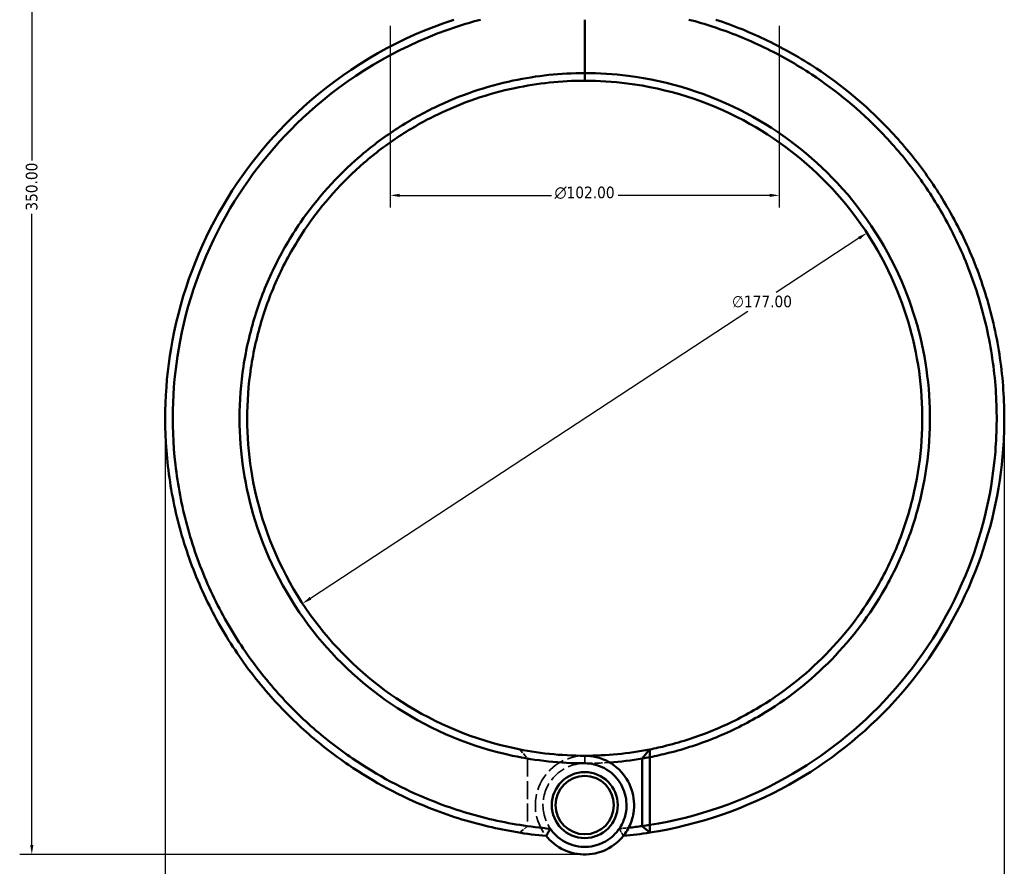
# Model space of a CAD drawing. Header units: millimetres. Extents: x 0 to 893, y 0 to 988.
# Tile 3 of 20: x 266 to 525, y 209 to 431. Entities that reach past the tile are written whole.
import ezdxf

# ---------------------------------------------------------------- set-up
doc = ezdxf.new("R2010")
doc.units = ezdxf.units.MM
doc.linetypes.add('DASHED', pattern=[0.2067, 0.1654, -0.0413])
for name, color, linetype, lineweight in [('Dimension (ANSI)', 7, 'Continuous', 25), ('Hidden (ANSI)', 7, 'DASHED', 35), ('Hidden Narrow (ANSI)', 7, 'DASHED', 25), ('Visible (ANSI)', 7, 'Continuous', 50), ('Visible Narrow (ANSI)', 7, 'Continuous', 35)]:
    doc.layers.add(name, color=color, linetype=linetype, lineweight=lineweight)
doc.styles.add('Note Text (ANSI)', font='tahoma.ttf')
doc.dimstyles.new('Default - mm (ANSI)', dxfattribs={"dimtxt": 3.048, "dimasz": 2.5, "dimexe": 3.175, "dimexo": 1.6002, "dimgap": 0.8, "dimtad": 0, "dimtoh": 1, "dimrnd": 1e-08, "dimzin": 4, "dimdsep": 46, "dimtxsty": 'Note Text (ANSI)', "dimcen": 0.09, "dimdle": 10, "dimclrd": 256, "dimclre": 256, "dimclrt": 256, "dimadec": 1, "dimazin": 1, "dimtfac": 1, "dimtofl": 0, "dimtmove": 0, "dimatfit": 3, "dimfxl": 1, "dimtolj": 1, "dimtzin": 4, "dimlwd": -1, "dimlwe": -1, "dimarcsym": 0})

# ---------------------------------------------------------------- blocks, each defined once
blk = doc.blocks.new('*D6')
at = {"layer": 'Defpoints', "color": 0, "transparency": 16777216}
for p in [(488.56, 375.06), (340.61, 277.9)]:
    blk.add_point(p, dxfattribs=at)
at = {"layer": 'Dimension (ANSI)', "transparency": 16777216}
for p, q in [((486.47, 373.69), (464.75, 359.42)), ((342.7, 279.27), (457.31, 354.54))]:
    blk.add_line(p, q, dxfattribs=at)
for points in [[(486.24, 374.04), (486.69, 373.34), (488.56, 375.06)], [(342.47, 279.62), (342.92, 278.92), (340.61, 277.9)]]:
    blk.add_solid(points, dxfattribs=at)
at = {"layer": 'Dimension (ANSI)', "transparency": 16777216, "insert": (453.19, 358.62), "char_height": 3.048, "attachment_point": 1, "style": 'Note Text (ANSI)'}
blk.add_mtext('\\A1;∅177.00', dxfattribs=at)
blk = doc.blocks.new('*D7')
at = {"layer": 'Defpoints', "color": 0, "transparency": 16777216}
for p in [(304.58, 326.48), (524.58, 327.54), (524.58, 189.59)]:
    blk.add_point(p, dxfattribs=at)
at = {"layer": 'Dimension (ANSI)', "transparency": 16777216}
for p, q in [((524.58, 325.94), (524.58, 186.42)), ((304.58, 324.88), (304.58, 186.42)), ((307.08, 189.59), (407.62, 189.59)), ((522.08, 189.59), (421.54, 189.59))]:
    blk.add_line(p, q, dxfattribs=at)
for points in [[(307.08, 190.01), (307.08, 189.18), (304.58, 189.59)], [(522.08, 190.01), (522.08, 189.18), (524.58, 189.59)]]:
    blk.add_solid(points, dxfattribs=at)
at = {"layer": 'Dimension (ANSI)', "transparency": 16777216, "insert": (408.42, 191.18), "char_height": 3.048, "attachment_point": 1, "style": 'Note Text (ANSI)'}
blk.add_mtext('\\A1;219.99', dxfattribs=at)
blk = doc.blocks.new('*D8')
at = {"layer": 'Defpoints', "color": 0, "transparency": 16777216}
for p in [(269.61, 562.08), (399.28, 562.08), (414.91, 212.08)]:
    blk.add_point(p, dxfattribs=at)
at = {"layer": 'Dimension (ANSI)', "transparency": 16777216}
for p, q in [((397.68, 562.08), (266.44, 562.08)), ((269.61, 559.58), (269.61, 394.06)), ((269.61, 214.58), (269.61, 380.11)), ((413.31, 212.08), (266.44, 212.08))]:
    blk.add_line(p, q, dxfattribs=at)
for points in [[(269.19, 559.58), (270.03, 559.58), (269.61, 562.08)], [(269.19, 214.58), (270.03, 214.58), (269.61, 212.08)]]:
    blk.add_solid(points, dxfattribs=at)
at = {"layer": 'Dimension (ANSI)', "transparency": 16777216, "insert": (268.02, 380.91), "char_height": 3.048, "attachment_point": 1, "rotation": 90, "style": 'Note Text (ANSI)'}
blk.add_mtext('\\A1;350.00', dxfattribs=at)
blk = doc.blocks.new('*D11')
at = {"layer": 'Defpoints', "color": 0, "transparency": 16777216}
for p in [(363.58, 430.98), (465.58, 430.98), (363.58, 384.91)]:
    blk.add_point(p, dxfattribs=at)
at = {"layer": 'Dimension (ANSI)', "transparency": 16777216}
for p, q in [((363.58, 429.38), (363.58, 381.74)), ((465.58, 429.38), (465.58, 381.74)), ((366.08, 384.91), (405.86, 384.91)), ((463.08, 384.91), (423.3, 384.91))]:
    blk.add_line(p, q, dxfattribs=at)
for points in [[(366.08, 385.33), (366.08, 384.5), (363.58, 384.91)], [(463.08, 385.33), (463.08, 384.5), (465.58, 384.91)]]:
    blk.add_solid(points, dxfattribs=at)
at = {"layer": 'Dimension (ANSI)', "transparency": 16777216, "insert": (406.66, 387.21), "char_height": 3.048, "attachment_point": 1, "style": 'Note Text (ANSI)'}
blk.add_mtext('\\A1;{\\fAIGDT|b0|i0;\\H3.0480;\\ln}\\fTahoma|b0|i0;\\H3.0480;102.00', dxfattribs=at)

msp = doc.modelspace()

# ---------------------------------------------------------------- linework, layer by layer
at = {"layer": 'Hidden (ANSI)', "ltscale": 6.955698}
msp.add_line((397.564, 239.631), (399.531, 237.269), dxfattribs=at)
at = {"layer": 'Hidden (ANSI)', "ltscale": 28.554113}
msp.add_line((399.531, 237.24), (399.531, 219.534), dxfattribs=at)
at = {"layer": 'Hidden (ANSI)', "ltscale": 6.246969}
msp.add_line((399.531, 219.514), (397.552, 217.806), dxfattribs=at)
at = {"layer": 'Hidden (ANSI)', "ltscale": 28.129631}
msp.add_arc((414.581, 225.03), 12.95, 90, 218.62559, dxfattribs=at)
at = {"layer": 'Hidden (ANSI)', "ltscale": 24.38356}
msp.add_arc((414.581, 326.48), 90.5, 260.42733, 270, dxfattribs=at)
at = {"layer": 'Hidden (ANSI)', "ltscale": 27.240925}
for start, end in [(90, 325.70068), (214.29932, 90)]:
    msp.add_arc((414.581, 225.03), 10.95, start, end, dxfattribs=at)
at = {"layer": 'Hidden (ANSI)', "ltscale": 12.440241}
msp.add_arc((414.581, 326.48), 90.5, 270, 274.13505, dxfattribs=at)
at = {"layer": 'Hidden (ANSI)', "ltscale": 11.509372}
msp.add_arc((414.581, 326.48), 108, 261.98966, 265.1954, dxfattribs=at)
at = {"layer": 'Hidden (ANSI)', "ltscale": 4.714792}
msp.add_arc((414.581, 326.48), 108, 274.8046, 276.11784, dxfattribs=at)
at = {"layer": 'Hidden (ANSI)', "ltscale": 0.077192}
msp.add_rational_spline([(399.531, 237.24), (399.531, 237.255), (399.531, 237.269)], [1.07909612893, 1.07909219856, 1.0790882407], degree=2, dxfattribs=at)
at = {"layer": 'Hidden (ANSI)', "ltscale": 0.05175}
msp.add_rational_spline([(399.531, 219.514), (399.531, 219.524), (399.531, 219.534)], [1.08739744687, 1.08741944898, 1.08744144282], degree=2, dxfattribs=at)
at = {"layer": 'Hidden (ANSI)', "ltscale": 5.652906}
for points in [[(404.464, 216.946), (404.808, 217.585), (405.166, 218.227), (405.535, 218.859)], [(423.627, 218.859), (423.995, 218.227), (424.353, 217.585), (424.698, 216.946)]]:
    msp.add_open_spline(points, degree=3, dxfattribs=at)
at = {"layer": 'Hidden Narrow (ANSI)', "ltscale": 0.024203}
msp.add_line((414.581, 235.98), (414.581, 235.989), dxfattribs=at)
at = {"layer": 'Visible (ANSI)'}
for p, q in [((414.581, 430.98), (414.581, 416.97)), ((414.581, 416.97), (414.581, 430.98)), ((414.581, 414.98), (414.581, 416.97)), ((414.581, 416.97), (414.581, 414.98)), ((429.631, 237.269), (431.598, 239.631)), ((431.631, 237.61), (429.631, 237.269)), ((431.631, 219.824), (431.631, 237.61)), ((429.631, 237.269), (429.631, 219.514)), ((429.631, 219.514), (431.631, 219.824)), ((431.609, 217.806), (429.631, 219.514))]:
    msp.add_line(p, q, dxfattribs=at)
for radius in [8.65, 7.65]:
    msp.add_circle((414.581, 225.03), radius, dxfattribs=at)
for radius, start, end in [(88.5, 270, 281.08595), (90.5, 274.13505, 279.57267), (108, 276.11784, 278.01034), (110, 275.27715, 278.90553)]:
    msp.add_arc((414.581, 326.48), radius, start, end, dxfattribs=at)
for points, knots in [([(380.233, 430.98), (366.419, 426.44), (353.525, 419.127), (333.569, 401.833), (325.871, 392.597), (313.391, 371.445), (308.856, 359.391), (304.442, 336.061), (304.038, 324.888), (305.301, 313.909), (305.933, 308.419), (306.979, 302.978), (309.875, 292.315), (311.725, 287.094), (316.188, 276.989), (318.8, 272.106), (324.726, 262.788), (328.041, 258.353), (334.752, 250.655), (338.062, 247.316), (345.08, 241.088), (348.789, 238.199), (359.258, 231.071), (366.338, 227.302), (378.792, 222.323), (383.993, 220.678), (394.279, 218.248), (399.355, 217.418), (404.464, 216.946)], [0.3169911, 0.3169911, 0.3169911, 0.3169911, 0.712874, 0.712874, 1.036181, 1.036181, 1.3820516, 1.3820516, 1.6835247, 1.6835247, 1.6835247, 1.8342613, 1.8342613, 1.9849979, 1.9849979, 2.1357345, 2.1357345, 2.286471, 2.286471, 2.4145971, 2.4145971, 2.5427232, 2.5427232, 2.7605376, 2.7605376, 2.9091478, 2.9091478, 3.0493207, 3.0493207, 3.0493207, 3.0493207]), ([(405.538, 218.849), (400.207, 219.297), (394.91, 220.142), (384.499, 222.606), (379.385, 224.226), (367.14, 229.132), (360.181, 232.844), (349.894, 239.864), (346.251, 242.709), (339.358, 248.84), (336.108, 252.127), (329.521, 259.703), (326.269, 264.068), (320.458, 273.235), (317.899, 278.039), (313.531, 287.975), (311.721, 293.109), (308.895, 303.589), (307.877, 308.936), (307.266, 314.329), (306.045, 325.115), (306.462, 336.085), (310.836, 358.98), (315.308, 370.801), (327.584, 391.532), (335.146, 400.579), (354.733, 417.512), (367.378, 424.667), (380.919, 429.11), (383.017, 429.798), (385.136, 430.422), (387.272, 430.98)], [-3.057758, -3.057758, -3.057758, -3.057758, -2.9091478, -2.9091478, -2.7605376, -2.7605376, -2.5427232, -2.5427232, -2.4145971, -2.4145971, -2.286471, -2.286471, -2.1357345, -2.1357345, -1.9849979, -1.9849979, -1.8342613, -1.8342613, -1.6835247, -1.6835247, -1.6835247, -1.3820516, -1.3820516, -1.036181, -1.036181, -0.712874, -0.712874, -0.3169911, -0.3169911, -0.3169911, -0.2556583, -0.2556583, -0.2556583, -0.2556583]), ([(431.609, 217.806), (444.378, 219.807), (456.79, 224.081), (478.452, 236.141), (487.878, 243.604), (504.415, 261.745), (511.32, 272.605), (520.415, 294.525), (523.101, 305.372), (524.116, 316.378), (524.623, 321.881), (524.715, 327.423), (524.066, 338.459), (523.325, 343.954), (521.024, 354.771), (519.465, 360.093), (515.565, 370.444), (513.223, 375.473), (508.216, 384.399), (505.652, 388.352), (500.038, 395.9), (496.988, 399.494), (488.167, 408.632), (481.982, 413.778), (471.227, 420.9), (466.96, 423.333), (458.139, 427.607), (453.585, 429.449), (448.928, 430.98)], [0.1557141, 0.1557141, 0.1557141, 0.1557141, 0.5088597, 0.5088597, 0.8329778, 0.8329778, 1.1791536, 1.1791536, 1.4806404, 1.4806404, 1.4806404, 1.6313839, 1.6313839, 1.7821273, 1.7821273, 1.9328707, 1.9328707, 2.0836142, 2.0836142, 2.2117461, 2.2117461, 2.339878, 2.339878, 2.5577023, 2.5577023, 2.6911519, 2.6911519, 2.8246015, 2.8246015, 2.8246015, 2.8246015]), ([(441.89, 430.98), (444.026, 430.422), (446.145, 429.798), (448.242, 429.11), (452.807, 427.612), (457.271, 425.81), (465.921, 421.627), (470.106, 419.246), (480.657, 412.275), (486.727, 407.237), (495.389, 398.287), (498.384, 394.767), (503.901, 387.372), (506.423, 383.497), (511.349, 374.748), (513.655, 369.817), (517.5, 359.666), (519.039, 354.445), (521.316, 343.831), (522.054, 338.438), (522.711, 327.603), (522.631, 322.16), (522.142, 316.754), (521.165, 305.943), (518.545, 295.282), (509.644, 273.728), (502.874, 263.042), (486.641, 245.186), (477.382, 237.837), (456.179, 226.009), (444.082, 221.815), (431.631, 219.824)], [-2.8859344, -2.8859344, -2.8859344, -2.8859344, -2.8246015, -2.8246015, -2.8246015, -2.6911519, -2.6911519, -2.5577023, -2.5577023, -2.339878, -2.339878, -2.2117461, -2.2117461, -2.0836142, -2.0836142, -1.9328707, -1.9328707, -1.7821273, -1.7821273, -1.6313839, -1.6313839, -1.4806404, -1.4806404, -1.4806404, -1.1791536, -1.1791536, -0.8329778, -0.8329778, -0.5088597, -0.5088597, -0.1585481, -0.1585481, -0.1585481, -0.1585481]), ([(414.581, 416.97), (408.287, 416.97), (401.994, 416.311), (388.734, 413.504), (381.814, 411.142), (371.711, 406.272), (368.261, 404.32), (361.645, 399.982), (358.48, 397.596), (349.628, 389.965), (344.424, 384.163), (337.461, 374.051), (335.165, 370.111), (331.191, 361.931), (329.513, 357.691), (326.812, 349.008), (325.79, 344.564), (324.424, 335.573), (324.081, 331.027), (324.081, 326.48), (324.081, 317.386), (325.462, 308.294), (331.417, 289.144), (336.594, 279.279), (349.542, 262.763), (357.05, 255.912), (374.671, 244.529), (384.959, 240.276), (401.88, 236.661), (408.23, 235.99), (414.581, 235.99)], [-3.1415927, -3.1415927, -3.1415927, -3.1415927, -2.9329923, -2.9329923, -2.6923512, -2.6923512, -2.5612274, -2.5612274, -2.4301036, -2.4301036, -2.1738189, -2.1738189, -2.0230633, -2.0230633, -1.8723076, -1.8723076, -1.721552, -1.721552, -1.5707963, -1.5707963, -1.5707963, -1.269285, -1.269285, -0.9058855, -0.9058855, -0.5735244, -0.5735244, -0.2104855, -0.2104855, 0, 0, 0, 0]), ([(431.631, 237.61), (433.29, 237.929), (434.94, 238.293), (440.813, 239.765), (444.97, 241.132), (453.043, 244.453), (456.959, 246.405), (467.522, 252.663), (473.797, 257.594), (484.726, 268.783), (489.414, 275.007), (495.485, 285.675), (497.435, 289.795), (500.695, 298.282), (502.004, 302.649), (503.953, 311.529), (504.591, 316.042), (505.184, 325.114), (505.139, 329.672), (504.751, 334.201), (503.975, 343.259), (501.824, 352.199), (494.258, 370.768), (488.26, 380.156), (473.953, 395.506), (465.891, 401.691), (447.367, 411.531), (436.756, 414.892), (422.141, 416.733), (418.361, 416.97), (414.581, 416.97)], [-2.9520828, -2.9520828, -2.9520828, -2.9520828, -2.8960876, -2.8960876, -2.75141, -2.75141, -2.6067325, -2.6067325, -2.3444334, -2.3444334, -2.0882164, -2.0882164, -1.9375005, -1.9375005, -1.7867846, -1.7867846, -1.6360687, -1.6360687, -1.4853528, -1.4853528, -1.4853528, -1.183921, -1.183921, -0.820549, -0.820549, -0.4882732, -0.4882732, -0.1252877, -0.1252877, 0, 0, 0, 0]), ([(414.581, 237.98), (408.385, 237.98), (402.19, 238.633), (385.68, 242.152), (375.639, 246.292), (358.426, 257.381), (351.086, 264.058), (338.411, 280.165), (333.333, 289.793), (327.472, 308.498), (326.101, 317.385), (326.081, 326.28), (326.071, 330.727), (326.397, 335.176), (327.713, 343.976), (328.704, 348.326), (331.329, 356.831), (332.963, 360.985), (336.837, 369.001), (339.078, 372.863), (345.878, 382.778), (350.966, 388.47), (359.625, 395.958), (362.723, 398.3), (369.2, 402.558), (372.578, 404.474), (382.473, 409.256), (389.253, 411.576), (402.245, 414.333), (408.413, 414.98), (414.581, 414.98)], [0, 0, 0, 0, 0.2104855, 0.2104855, 0.5735244, 0.5735244, 0.9058855, 0.9058855, 1.269285, 1.269285, 1.5707963, 1.5707963, 1.5707963, 1.721552, 1.721552, 1.8723076, 1.8723076, 2.0230633, 2.0230633, 2.1738189, 2.1738189, 2.4301036, 2.4301036, 2.5612274, 2.5612274, 2.6923512, 2.6923512, 2.9329923, 2.9329923, 3.1415927, 3.1415927, 3.1415927, 3.1415927]), ([(414.581, 414.98), (418.285, 414.98), (421.989, 414.747), (436.312, 412.939), (446.709, 409.637), (464.848, 399.977), (472.738, 393.906), (486.727, 378.848), (492.583, 369.643), (499.95, 351.45), (502.036, 342.697), (502.775, 333.834), (503.144, 329.402), (503.179, 324.944), (502.579, 316.073), (501.944, 311.661), (500.02, 302.984), (498.731, 298.719), (495.528, 290.431), (493.614, 286.409), (487.662, 275.999), (483.073, 269.929), (472.384, 259.021), (466.252, 254.216), (455.936, 248.121), (452.112, 246.219), (444.231, 242.986), (440.174, 241.655), (434.57, 240.254), (433.087, 239.923), (431.598, 239.631)], [0, 0, 0, 0, 0.1252877, 0.1252877, 0.4882732, 0.4882732, 0.820549, 0.820549, 1.183921, 1.183921, 1.4853528, 1.4853528, 1.4853528, 1.6360687, 1.6360687, 1.7867846, 1.7867846, 1.9375005, 1.9375005, 2.0882164, 2.0882164, 2.3444334, 2.3444334, 2.6067325, 2.6067325, 2.75141, 2.75141, 2.8960876, 2.8960876, 2.9476687, 2.9476687, 2.9476687, 2.9476687]), ([(404.464, 216.946), (405.023, 216.246), (405.656, 215.604), (408.147, 213.551), (410.35, 212.572), (414.717, 211.913), (416.859, 212.111), (420.771, 213.472), (422.544, 214.613), (424.848, 217.034), (425.596, 218.1), (426.172, 219.255), (426.747, 220.41), (427.15, 221.654), (427.696, 224.979), (427.531, 227.115), (426.224, 231.067), (425.088, 232.883), (421.932, 235.938), (419.834, 237.091), (416.601, 237.861), (415.591, 237.98), (414.581, 237.98)], [-4.0504507, -4.0504507, -4.0504507, -4.0504507, -3.8407027, -3.8407027, -3.2936987, -3.2936987, -2.8015792, -2.8015792, -2.3200674, -2.3200674, -2.0191226, -2.0191226, -2.0191226, -1.7181778, -1.7181778, -1.2366661, -1.2366661, -0.7585337, -0.7585337, -0.2304142, -0.2304142, 0, 0, 0, 0]), ([(431.631, 237.61), (431.625, 237.947), (431.619, 238.284), (431.608, 238.957), (431.603, 239.294), (431.598, 239.631)], [-0.29899951, -0.29899951, -0.29899951, -0.29899951, -0.14951534, -0.14951534, 0, 0, 0, 0]), ([(414.581, 235.99), (415.421, 235.99), (416.261, 235.893), (418.954, 235.261), (420.709, 234.315), (423.376, 231.788), (424.351, 230.278), (425.501, 226.964), (425.67, 225.161), (425.25, 222.331), (424.924, 221.267), (424.447, 220.276), (423.97, 219.284), (423.343, 218.366), (421.397, 216.274), (419.885, 215.282), (416.537, 214.098), (414.697, 213.924), (410.951, 214.498), (409.066, 215.353), (406.775, 217.279), (406.1, 218.025), (405.538, 218.849)], [0, 0, 0, 0, 0.2304142, 0.2304142, 0.7585337, 0.7585337, 1.2366661, 1.2366661, 1.7181778, 1.7181778, 2.0191226, 2.0191226, 2.0191226, 2.3200674, 2.3200674, 2.8015792, 2.8015792, 3.2936987, 3.2936987, 3.8407027, 3.8407027, 4.113669, 4.113669, 4.113669, 4.113669]), ([(431.609, 217.806), (431.613, 218.142), (431.617, 218.479), (431.624, 219.151), (431.627, 219.488), (431.631, 219.824)], [-0.27027253, -0.27027253, -0.27027253, -0.27027253, -0.13514386, -0.13514386, 0, 0, 0, 0]), ([(405.538, 218.849), (405.354, 218.534), (405.174, 218.217), (404.819, 217.583), (404.644, 217.264), (404.472, 216.945)], [-0.28321923, -0.28321923, -0.28321923, -0.28321923, -0.14163621, -0.14163621, 0, 0, 0, 0])]:
    msp.add_open_spline(points, degree=3, knots=knots, dxfattribs=at)
msp.add_open_spline([(404.472, 216.945), (404.469, 216.946), (404.466, 216.946), (404.464, 216.946)], degree=3, dxfattribs=at)
at = {"layer": 'Visible Narrow (ANSI)'}
msp.add_line((414.581, 236.089), (414.581, 237.88), dxfattribs=at)

# ---------------------------------------------------------------- dimensions: what is measured, and where the dimension line sits
at = {"layer": 'Dimension (ANSI)'}
for base, p1, p2, angle, picture, middle in [((269.6116, 562.0799), (414.9109, 212.0848), (399.2807, 562.0799), 90, '*D8', (269.6116, 387.0845)), ((524.5756, 189.5942), (304.5807, 326.4799), (524.5756, 327.5392), 180, '*D7', (414.5807, 189.5942))]:
    dim = msp.add_linear_dim(base=base, p1=p1, p2=p2, angle=angle, dimstyle='Default - mm (ANSI)', override={"dimgap": 0.8, "dimtoh": 0, "dimdec": 2, "dimtol": 0, "dimlim": 0, "dimtp": 0, "dimtm": 0, "dimtdec": 2, "dimatfit": 1}, dxfattribs=at)
    dim.commit()
    dim.dimension.update_dxf_attribs({"geometry": picture, "text_midpoint": middle, "dimtype": 160})
dim = msp.add_linear_dim(base=(363.581, 384.914), p1=(465.581, 430.98), p2=(363.581, 430.98), angle=180, text='{\\fAIGDT|b0|i0;\\H3.0480;\\ln}\\fTahoma|b0|i0;\\H3.0480;<>', dimstyle='Default - mm (ANSI)', override={"dimgap": 0.8, "dimtoh": 0, "dimdec": 2, "dimtol": 0, "dimlim": 0, "dimtp": 0, "dimtm": 0, "dimtdec": 2, "dimatfit": 1}, dxfattribs=at)
dim.commit()
dim.dimension.update_dxf_attribs({"geometry": '*D11', "text_midpoint": (414.581, 384.914), "dimtype": 160})
dim = msp.add_diameter_dim_2p(p1=(340.606, 277.9), p2=(488.555, 375.059), dimstyle='Default - mm (ANSI)', override={"dimgap": 0.8, "dimtih": 1, "dimdec": 2, "dimlfac": 1, "dimtol": 0, "dimlim": 0, "dimtp": 0, "dimtm": 0, "dimtdec": 2, "dimtofl": 1, "dimatfit": 2}, dxfattribs=at)
dim.commit()
dim.dimension.update_dxf_attribs({"geometry": '*D6', "text_midpoint": (461.03, 356.983), "dimtype": 163})

doc.saveas('drawing.dxf')
